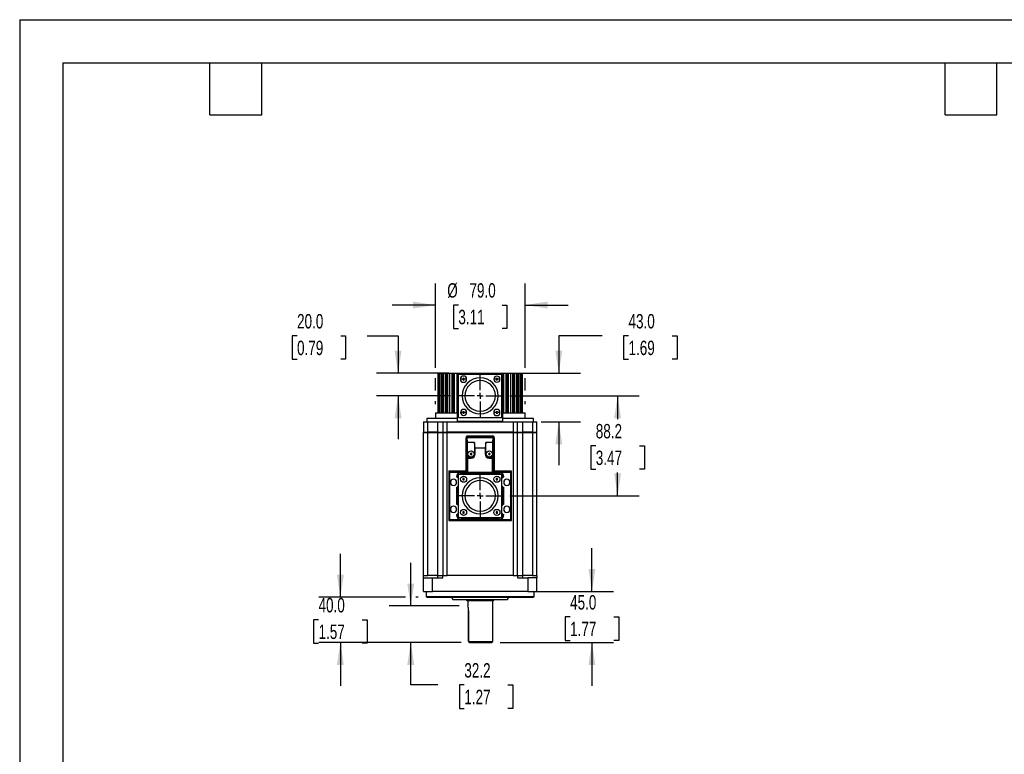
# Model space of a CAD drawing. Header units: millimetres. Extents: x 0 to 1676, y 0 to 1295.
# Tile 2 of 6: x 0 to 868, y 648 to 1295. Entities that reach past the tile are written whole.
import ezdxf

# ---------------------------------------------------------------- set-up
doc = ezdxf.new("R2010")
doc.units = ezdxf.units.MM
doc.header["$LTSCALE"] = 6
doc.linetypes.add('CENTERX2', pattern=[20.32, 12.7, -2.54, 2.54, -2.54])
doc.layers.add('CENTER', color=40, linetype='CENTERX2')
doc.layers.add('DIMENSIONS', color=140, linetype='Continuous', lineweight=25)
doc.layers.add('TEXT', color=140, linetype='Continuous', lineweight=25)
doc.styles.add('SLDTEXTSTYLE0', font='TXT', dxfattribs={"width": 0.7})
doc.dimstyles.new('SLDDIMSTYLE1', dxfattribs={"dimtxt": 12.948047, "dimasz": 19.812, "dimexe": 0, "dimexo": 0.0625, "dimgap": 3.237012, "dimtad": 0, "dimtih": 1, "dimtoh": 1, "dimrnd": 1e-09, "dimzin": 12, "dimdsep": 46, "dimtxsty": 'SLDTEXTSTYLE0', "dimsah": 1, "dimcen": 0.09, "dimadec": 0, "dimazin": 3, "dimtfac": 1, "dimtmove": 0, "dimatfit": 0, "dimfxl": 0, "dimfrac": 2, "dimtolj": 1, "dimtzin": 12, "dimarcsym": 0})
doc.dimstyles.new('SLDDIMSTYLE2', dxfattribs={"dimtxt": 12.948047, "dimasz": 19.812, "dimexe": 0, "dimexo": 0.0625, "dimgap": 3.237012, "dimtad": 0, "dimtih": 1, "dimtoh": 1, "dimrnd": 1e-09, "dimzin": 4, "dimdsep": 46, "dimtxsty": 'SLDTEXTSTYLE0', "dimsah": 1, "dimcen": 0.09, "dimadec": 0, "dimazin": 1, "dimtfac": 1, "dimtmove": 0, "dimatfit": 0, "dimfxl": 0, "dimfrac": 2, "dimtolj": 1, "dimtzin": 12, "dimarcsym": 0})
doc.dimstyles.new('SLDDIMSTYLE7', dxfattribs={"dimtxt": 12.948047, "dimasz": 19.812, "dimexe": 0, "dimexo": 0.0625, "dimgap": 3.237012, "dimtad": 0, "dimtih": 1, "dimtoh": 1, "dimrnd": 1e-09, "dimzin": 12, "dimdsep": 46, "dimtxsty": 'SLDTEXTSTYLE0', "dimsah": 1, "dimcen": 0.09, "dimadec": 0, "dimazin": 3, "dimtfac": 1, "dimtofl": 0, "dimtmove": 0, "dimatfit": 3, "dimfxl": 0, "dimfrac": 2, "dimtolj": 1, "dimtzin": 12, "dimarcsym": 0})

# ---------------------------------------------------------------- blocks, each defined once
blk = doc.blocks.new('_D_10')
at = {"layer": 'DIMENSIONS'}
for p, q in [((344.54, 778.49), (344.54, 816.59)), ((387.12, 778.5), (325.49, 778.49)), ((389.04, 746.29), (325.5, 746.28)), ((344.54, 708.84), (344.55, 746.29)), ((368.43, 708.84), (344.54, 708.84)), ((391.76, 708.84), (387.42, 708.84)), ((387.42, 708.84), (387.42, 688.26)), ((430.24, 708.84), (434.59, 708.84)), ((434.59, 708.84), (434.59, 688.26)), ((387.42, 688.26), (391.76, 688.26)), ((434.59, 688.26), (430.24, 688.26))]:
    blk.add_line(p, q, dxfattribs=at)
for points in [[(344.54, 778.49), (347.59, 798.31), (341.49, 798.31)], [(344.55, 746.29), (341.5, 726.47), (347.6, 726.47)]]:
    blk.add_solid(points, dxfattribs=at)
at = {"layer": 'DIMENSIONS', "char_height": 12.7, "attachment_point": 1, "style": 'SLDTEXTSTYLE0'}
for s, insert in [('32.2', (391.76, 728.11)), ('1.27', (391.76, 704.63))]:
    blk.add_mtext(s, dxfattribs=dict(at, insert=insert))
blk = doc.blocks.new('_D_11')
at = {"layer": 'DIMENSIONS'}
for p, q in [((282.56, 786.29), (282.56, 824.39)), ((339.97, 786.29), (263.51, 786.29)), ((351.12, 786.29), (349.12, 786.29)), ((263.32, 766.29), (258.97, 766.29)), ((258.97, 766.29), (258.97, 745.71)), ((301.8, 766.29), (306.15, 766.29)), ((306.15, 766.29), (306.15, 745.71)), ((389.04, 746.29), (263.51, 746.29)), ((282.56, 746.29), (282.56, 708.19)), ((258.97, 745.71), (263.32, 745.71)), ((306.15, 745.71), (301.8, 745.71))]:
    blk.add_line(p, q, dxfattribs=at)
for points in [[(282.56, 786.29), (285.61, 806.11), (279.51, 806.11)], [(282.56, 746.29), (279.51, 726.48), (285.61, 726.48)]]:
    blk.add_solid(points, dxfattribs=at)
at = {"layer": 'DIMENSIONS', "char_height": 12.7, "attachment_point": 1, "style": 'SLDTEXTSTYLE0'}
for s, insert in [('40.0', (263.32, 785.56)), ('1.57', (263.32, 762.09))]:
    blk.add_mtext(s, dxfattribs=dict(at, insert=insert))
blk = doc.blocks.new('_D_12')
at = {"layer": 'DIMENSIONS'}
for p, q in [((504.19, 791.29), (504.19, 829.39)), ((455.36, 791.29), (523.24, 791.29)), ((484.95, 768.79), (480.61, 768.79)), ((480.61, 768.79), (480.61, 748.21)), ((523.43, 768.79), (527.78, 768.79)), ((527.78, 768.79), (527.78, 748.21)), ((423.36, 746.29), (523.24, 746.29)), ((480.61, 748.21), (484.95, 748.21)), ((504.19, 746.29), (504.19, 708.19)), ((527.78, 748.21), (523.43, 748.21))]:
    blk.add_line(p, q, dxfattribs=at)
for points in [[(504.19, 791.29), (507.24, 811.11), (501.14, 811.11)], [(504.19, 746.29), (501.14, 726.48), (507.24, 726.48)]]:
    blk.add_solid(points, dxfattribs=at)
at = {"layer": 'DIMENSIONS', "char_height": 12.7, "attachment_point": 1, "style": 'SLDTEXTSTYLE0'}
for s, insert in [('45.0', (484.95, 788.06)), ('1.77', (484.95, 764.59))]:
    blk.add_mtext(s, dxfattribs=dict(at, insert=insert))
blk = doc.blocks.new('_D_13')
at = {"layer": 'DIMENSIONS'}
for p, q in [((366.24, 988.37), (366.24, 1062.87)), ((445.24, 988.37), (445.24, 1062.87)), ((366.24, 1043.82), (328.14, 1043.82)), ((386.5, 1043.82), (382.16, 1043.82)), ((382.16, 1043.82), (382.16, 1023.24)), ((424.98, 1043.82), (429.33, 1043.82)), ((429.33, 1043.82), (429.33, 1023.24)), ((445.24, 1043.82), (483.34, 1043.82)), ((382.16, 1023.24), (386.5, 1023.24)), ((429.33, 1023.24), (424.98, 1023.24)), ((366.24, 968.37), (366.24, 979.22)), ((445.24, 968.37), (445.24, 979.22)), ((366.24, 956.41), (366.24, 959.22)), ((445.24, 956.41), (445.24, 959.22))]:
    blk.add_line(p, q, dxfattribs=at)
for points in [[(366.24, 1043.82), (346.43, 1046.87), (346.43, 1040.77)], [(445.24, 1043.82), (465.05, 1040.77), (465.05, 1046.87)]]:
    blk.add_solid(points, dxfattribs=at)
at = {"layer": 'DIMENSIONS', "char_height": 12.7, "attachment_point": 1, "style": 'SLDTEXTSTYLE0'}
for s, insert in [('%%c', (376.73, 1063.09)), ('79.0', (396.28, 1063.09)), ('3.11', (386.5, 1039.61))]:
    blk.add_mtext(s, dxfattribs=dict(at, insert=insert))
blk = doc.blocks.new('_D_14')
at = {"layer": 'DIMENSIONS'}
for p, q in [((431.78, 963.79), (545.87, 963.79)), ((526.82, 963.79), (526.82, 943.18)), ((507.58, 919.7), (503.23, 919.7)), ((503.23, 919.7), (503.23, 899.12)), ((546.06, 919.7), (550.4, 919.7)), ((550.4, 919.7), (550.4, 899.12)), ((503.23, 899.12), (507.58, 899.12)), ((526.82, 875.61), (526.82, 896.23)), ((550.4, 899.12), (546.06, 899.12)), ((431.78, 875.61), (545.87, 875.61))]:
    blk.add_line(p, q, dxfattribs=at)
for points in [[(526.82, 963.79), (523.77, 943.98), (529.87, 943.98)], [(526.82, 875.61), (529.87, 895.43), (523.77, 895.43)]]:
    blk.add_solid(points, dxfattribs=at)
at = {"layer": 'DIMENSIONS', "char_height": 12.7, "attachment_point": 1, "style": 'SLDTEXTSTYLE0'}
for s, insert in [('88.2', (507.58, 938.97)), ('3.47', (507.58, 915.5))]:
    blk.add_mtext(s, dxfattribs=dict(at, insert=insert))
blk = doc.blocks.new('_D_15')
at = {"layer": 'DIMENSIONS'}
for p, q in [((513.1, 1016.62), (475, 1016.62)), ((475, 1016.62), (475, 983.79)), ((536.43, 1016.62), (532.09, 1016.62)), ((532.09, 1016.62), (532.09, 996.04)), ((574.91, 1016.62), (579.26, 1016.62)), ((579.26, 1016.62), (579.26, 996.04)), ((532.09, 996.04), (536.43, 996.04)), ((579.26, 996.04), (574.91, 996.04)), ((433.36, 983.79), (494.05, 983.79)), ((459.35, 940.79), (494.05, 940.79)), ((475, 940.79), (475, 902.69))]:
    blk.add_line(p, q, dxfattribs=at)
for points in [[(475, 983.79), (478.05, 1003.61), (471.95, 1003.61)], [(475, 940.79), (471.95, 920.98), (478.05, 920.98)]]:
    blk.add_solid(points, dxfattribs=at)
at = {"layer": 'DIMENSIONS', "char_height": 12.7, "attachment_point": 1, "style": 'SLDTEXTSTYLE0'}
for s, insert in [('43.0', (536.43, 1035.89)), ('1.69', (536.43, 1012.41))]:
    blk.add_mtext(s, dxfattribs=dict(at, insert=insert))
blk = doc.blocks.new('_D_16')
at = {"layer": 'DIMENSIONS'}
for p, q in [((244.39, 1016.62), (240.04, 1016.62)), ((240.04, 1016.62), (240.04, 996.04)), ((282.86, 1016.62), (287.21, 1016.62)), ((287.21, 1016.62), (287.21, 996.04)), ((306.2, 1016.62), (333.35, 1016.62)), ((333.35, 1016.62), (333.35, 983.79)), ((240.04, 996.04), (244.39, 996.04)), ((287.21, 996.04), (282.86, 996.04)), ((378.13, 983.79), (314.3, 983.79)), ((379.71, 963.79), (314.3, 963.79)), ((333.35, 963.79), (333.35, 925.69))]:
    blk.add_line(p, q, dxfattribs=at)
for points in [[(333.35, 983.79), (336.4, 1003.61), (330.31, 1003.61)], [(333.35, 963.79), (330.31, 943.98), (336.4, 943.98)]]:
    blk.add_solid(points, dxfattribs=at)
at = {"layer": 'DIMENSIONS', "char_height": 12.7, "attachment_point": 1, "style": 'SLDTEXTSTYLE0'}
for s, insert in [('20.0', (244.39, 1035.89)), ('0.79', (244.39, 1012.41))]:
    blk.add_mtext(s, dxfattribs=dict(at, insert=insert))
blk = doc.blocks.new('SW_CENTERMARKSYMBOL_6')
at = {"layer": 'CENTER', "color": 0}
for p, q in [((0, 5.08), (0, 18.415)), ((-5.08, 0), (-18.415, 0)), ((0, 0), (-2.54, 0)), ((0, 0), (0, 2.54)), ((0, 0), (0, -2.54)), ((0, 0), (2.54, 0)), ((5.08, 0), (18.415, 0)), ((0, -5.08), (0, -18.415))]:
    blk.add_line(p, q, dxfattribs=at)
blk = doc.blocks.new('SW_CENTERMARKSYMBOL_7')
at = {"layer": 'CENTER', "color": 0}
for p, q in [((0, 5.08), (0, 18.415)), ((-5.08, 0), (-18.415, 0)), ((0, 0), (-2.54, 0)), ((0, 0), (0, 2.54)), ((0, 0), (0, -2.54)), ((0, 0), (2.54, 0)), ((5.08, 0), (18.415, 0)), ((0, -5.08), (0, -18.415))]:
    blk.add_line(p, q, dxfattribs=at)

msp = doc.modelspace()

# ---------------------------------------------------------------- linework, layer by layer
at = {"color": 7, "linetype": 'Continuous'}
for q in [(0.015, 0.016), (1676.415, 1295.416)]:
    msp.add_line((0.015, 1295.416), q, dxfattribs=at)
for p, q in [((368.357, 983.793), (368.357, 948.793)), ((369.493, 948.793), (369.493, 983.793)), ((369.494, 983.793), (369.985, 983.793)), ((369.985, 983.793), (369.985, 948.793)), ((371.565, 948.793), (371.565, 983.793)), ((371.566, 983.793), (372.27, 983.793)), ((372.266, 948.793), (372.27, 983.793)), ((372.982, 983.793), (372.984, 948.793)), ((372.982, 983.793), (373.479, 983.793)), ((373.479, 983.793), (373.479, 948.793)), ((373.479, 983.793), (375.527, 983.793)), ((375.526, 948.793), (375.527, 983.793)), ((375.527, 983.793), (376.246, 983.793)), ((376.244, 950.253), (376.246, 983.793)), ((377.077, 983.793), (377.079, 948.793)), ((377.077, 983.793), (378.696, 983.793)), ((378.645, 983.793), (378.645, 948.793)), ((381.157, 948.793), (381.157, 983.793)), ((381.157, 983.793), (381.851, 983.793)), ((381.85, 948.793), (381.851, 983.793)), ((382.756, 983.793), (382.758, 948.793)), ((382.756, 983.793), (385.324, 983.793)), ((385.321, 948.793), (385.324, 983.793)), ((385.743, 941.293), (385.75, 983.793)), ((385.75, 983.793), (425.735, 983.793)), ((386.693, 982.843), (424.793, 982.843)), ((386.693, 944.743), (386.693, 982.843)), ((424.793, 944.743), (424.793, 982.843)), ((425.743, 941.293), (425.735, 983.793)), ((426.162, 983.793), (426.164, 948.793)), ((426.162, 983.793), (428.73, 983.793)), ((428.727, 948.793), (428.73, 983.793)), ((429.636, 948.793), (429.635, 983.793)), ((429.635, 983.793), (430.329, 983.793)), ((430.329, 983.793), (430.329, 948.793)), ((430.329, 983.793), (432.841, 983.793)), ((432.79, 983.793), (434.409, 983.793)), ((432.841, 948.793), (432.841, 983.793)), ((434.407, 948.793), (434.409, 983.793)), ((435.241, 983.793), (435.243, 948.793)), ((435.241, 983.793), (435.959, 983.793)), ((435.959, 983.793), (435.959, 948.793)), ((435.959, 983.793), (438.007, 983.793)), ((438.007, 948.793), (438.007, 983.793)), ((438.007, 983.793), (438.503, 983.793)), ((438.502, 948.793), (438.503, 983.793)), ((439.22, 948.793), (439.217, 983.793)), ((439.217, 983.793), (439.92, 983.793)), ((439.92, 983.793), (439.92, 948.793)), ((439.92, 983.793), (441.501, 983.793)), ((441.501, 948.793), (441.501, 983.793)), ((441.501, 983.793), (441.993, 983.793)), ((441.993, 983.793), (441.993, 948.793)), ((441.993, 983.793), (443.129, 983.793)), ((443.129, 948.793), (443.129, 983.793)), ((390.313, 978.473), (388.313, 978.473)), ((393.813, 978.473), (391.813, 978.473)), ((419.719, 978.473), (417.719, 978.473)), ((423.127, 978.473), (421.127, 978.473)), ((366.244, 948.793), (366.244, 943.793)), ((366.244, 948.793), (385.744, 948.793)), ((376.242, 948.793), (376.244, 950.253)), ((390.359, 949.113), (388.359, 949.113)), ((393.767, 949.113), (391.767, 949.113)), ((419.673, 949.113), (417.673, 949.113)), ((423.173, 949.113), (421.173, 949.113)), ((425.742, 948.793), (445.242, 948.793)), ((445.242, 943.793), (445.242, 948.793)), ((355.759, 940.793), (355.743, 931.793)), ((355.759, 940.793), (359.759, 940.793)), ((358.743, 943.793), (358.743, 940.793)), ((385.743, 943.793), (358.743, 943.793)), ((359.743, 931.793), (359.759, 940.793)), ((359.759, 940.793), (368.187, 940.793)), ((368.187, 940.793), (368.18, 931.793)), ((368.187, 940.793), (372.759, 940.793)), ((372.759, 940.793), (372.743, 931.793)), ((372.759, 940.793), (376.759, 940.793)), ((376.743, 931.793), (376.759, 940.793)), ((376.759, 940.793), (434.727, 940.793)), ((425.743, 941.293), (385.743, 941.293)), ((385.743, 941.293), (385.754, 940.795)), ((386.693, 944.743), (424.793, 944.743)), ((425.732, 940.795), (425.744, 941.293)), ((452.743, 943.793), (425.742, 943.793)), ((434.727, 940.793), (434.743, 931.793)), ((434.727, 940.793), (438.727, 940.793)), ((438.743, 931.793), (438.727, 940.793)), ((438.727, 940.793), (443.299, 940.793)), ((443.306, 931.793), (443.299, 940.793)), ((443.299, 940.793), (451.727, 940.793)), ((451.727, 940.793), (451.743, 931.793)), ((451.727, 940.793), (455.727, 940.793)), ((452.743, 940.793), (452.743, 943.793)), ((455.743, 931.793), (455.727, 940.793)), ((355.743, 931.593), (359.743, 931.593)), ((355.743, 805.293), (355.743, 931.593)), ((368.18, 931.793), (359.743, 931.793)), ((359.743, 931.593), (359.743, 931.793)), ((359.743, 805.293), (359.743, 931.593)), ((359.743, 931.593), (368.179, 931.593)), ((368.179, 931.593), (372.743, 931.593)), ((368.179, 931.593), (368.18, 805.293)), ((368.18, 931.793), (372.743, 931.793)), ((372.743, 931.593), (376.743, 931.593)), ((372.743, 931.593), (372.743, 805.293)), ((434.743, 931.793), (376.743, 931.793)), ((376.743, 931.593), (376.743, 931.793)), ((376.743, 805.293), (376.743, 931.593)), ((376.743, 931.593), (434.743, 931.593)), ((434.743, 931.593), (434.743, 931.793)), ((434.743, 931.593), (438.743, 931.593)), ((434.743, 931.593), (434.743, 805.293)), ((438.743, 931.793), (443.306, 931.793)), ((438.743, 805.293), (438.743, 931.593)), ((438.743, 931.593), (443.306, 931.593)), ((451.743, 931.793), (443.306, 931.793)), ((443.306, 805.293), (443.306, 931.593)), ((443.306, 931.593), (451.743, 931.593)), ((451.743, 931.593), (451.743, 931.793)), ((451.743, 931.593), (451.743, 805.293)), ((451.743, 931.593), (455.743, 931.593)), ((455.743, 805.293), (455.743, 931.593)), ((393.043, 926.513), (393.043, 897.313)), ((393.743, 927.543), (393.743, 897.543)), ((394.213, 927.074), (393.743, 927.543)), ((417.743, 927.543), (393.743, 927.543)), ((394.517, 922.639), (394.213, 927.074)), ((394.213, 927.074), (417.273, 927.074)), ((400.743, 922.639), (394.517, 922.639)), ((394.517, 909.543), (394.517, 922.639)), ((415.389, 928.213), (396.096, 928.213)), ((401.448, 917.543), (400.743, 922.639)), ((400.743, 922.639), (400.743, 912.543)), ((410.743, 922.639), (410.038, 917.543)), ((416.969, 922.639), (410.743, 922.639)), ((410.743, 912.543), (410.743, 922.639)), ((416.969, 922.639), (417.273, 927.074)), ((416.969, 909.543), (416.969, 922.639)), ((417.273, 927.074), (417.743, 927.543)), ((417.743, 897.543), (417.743, 927.543)), ((418.443, 897.313), (418.443, 926.513)), ((400.743, 912.543), (401.448, 912.543)), ((410.038, 917.543), (401.448, 917.543)), ((401.448, 912.543), (401.448, 917.543)), ((410.038, 917.543), (410.038, 912.543)), ((410.743, 912.543), (410.038, 912.543)), ((394.867, 908.838), (394.517, 909.543)), ((397.743, 909.543), (394.517, 909.543)), ((394.867, 896.419), (394.867, 908.838)), ((394.867, 908.838), (397.743, 908.838)), ((397.743, 908.838), (397.743, 909.543)), ((416.969, 909.543), (413.743, 909.543)), ((413.743, 909.543), (413.743, 908.838)), ((413.743, 908.838), (416.619, 908.838)), ((416.619, 908.838), (416.969, 909.543)), ((416.619, 896.419), (416.619, 908.838)), ((393.043, 897.313), (378.243, 897.313)), ((378.243, 897.313), (378.243, 853.913)), ((378.865, 896.364), (378.743, 896.486)), ((394.8, 896.486), (378.743, 896.486)), ((378.743, 896.486), (378.743, 854.74)), ((378.865, 896.364), (388.99, 896.364)), ((378.865, 854.863), (378.865, 896.364)), ((386.693, 894.663), (424.793, 894.663)), ((386.693, 856.563), (386.693, 894.663)), ((388.99, 896.364), (389.74, 895.613)), ((389.74, 895.613), (421.745, 895.613)), ((393.743, 897.543), (394.867, 896.419)), ((394.867, 896.419), (416.619, 896.419)), ((417.743, 897.543), (416.619, 896.419)), ((432.743, 896.486), (416.686, 896.486)), ((433.243, 897.313), (418.443, 897.313)), ((421.745, 895.613), (422.496, 896.364)), ((422.496, 896.364), (432.621, 896.364)), ((424.793, 856.563), (424.793, 894.663)), ((432.621, 896.364), (432.743, 896.486)), ((432.621, 854.863), (432.621, 896.364)), ((432.743, 854.74), (432.743, 896.486)), ((433.243, 853.913), (433.243, 897.313)), ((384.992, 892.377), (385.89, 892.69)), ((425.596, 892.69), (426.494, 892.377)), ((385.743, 882.434), (384.992, 882.85)), ((384.992, 882.85), (384.992, 868.377)), ((385.743, 868.793), (385.743, 882.434)), ((425.743, 882.434), (426.494, 882.85)), ((425.743, 868.793), (425.743, 882.434)), ((426.494, 868.377), (426.494, 882.85)), ((384.992, 868.377), (385.743, 868.793)), ((426.494, 868.377), (425.743, 868.793)), ((385.89, 858.537), (384.992, 858.85)), ((426.494, 858.85), (425.596, 858.537)), ((378.243, 853.913), (433.243, 853.913)), ((378.743, 854.74), (378.865, 854.863)), ((378.743, 854.74), (432.743, 854.74)), ((378.865, 854.863), (388.99, 854.863)), ((386.693, 856.563), (424.793, 856.563)), ((388.99, 854.863), (389.74, 855.613)), ((389.74, 855.613), (421.745, 855.613)), ((421.745, 855.613), (422.496, 854.863)), ((422.496, 854.863), (432.621, 854.863)), ((432.743, 854.74), (432.621, 854.863)), ((355.743, 805.293), (359.576, 805.293)), ((355.746, 803.293), (355.743, 805.293)), ((355.767, 791.293), (355.746, 803.293)), ((355.746, 803.293), (363.743, 803.293)), ((359.576, 805.293), (359.743, 805.293)), ((368.182, 805.293), (359.743, 805.293)), ((363.743, 791.293), (363.743, 803.293)), ((363.743, 803.293), (372.743, 803.293)), ((368.18, 805.293), (372.743, 805.293)), ((368.182, 805.293), (368.18, 803.293)), ((372.743, 803.293), (372.746, 805.293)), ((372.745, 805.293), (376.743, 805.293)), ((434.743, 805.293), (376.743, 805.293)), ((434.743, 805.293), (438.739, 805.293)), ((438.739, 805.293), (438.743, 803.293)), ((438.743, 805.293), (443.306, 805.293)), ((438.743, 803.293), (447.743, 803.293)), ((443.306, 803.293), (443.304, 805.293)), ((451.743, 805.293), (443.305, 805.293)), ((447.743, 803.293), (447.743, 791.293)), ((451.743, 805.293), (451.91, 805.293)), ((451.91, 805.293), (455.743, 805.293)), ((455.718, 791.293), (455.739, 803.293)), ((455.743, 805.293), (455.739, 803.293)), ((355.767, 791.293), (363.743, 791.293)), ((358.243, 791.293), (358.243, 786.793)), ((447.743, 791.293), (363.743, 791.293)), ((447.743, 791.293), (455.718, 791.293)), ((453.243, 786.793), (453.243, 791.293)), ((358.243, 786.793), (358.743, 786.293)), ((358.243, 786.793), (405.743, 786.793)), ((358.743, 786.293), (452.743, 786.293)), ((380.6, 786.293), (381.743, 784.293)), ((381.743, 784.293), (429.743, 784.293)), ((393.493, 784.293), (394.07, 783.293)), ((394.07, 783.293), (405.743, 783.293)), ((394.743, 783.293), (394.743, 778.499)), ((405.743, 786.793), (453.243, 786.793)), ((405.743, 783.293), (417.416, 783.293)), ((416.743, 747.293), (416.743, 783.293)), ((417.416, 783.293), (417.993, 784.293)), ((429.743, 784.293), (430.886, 786.293)), ((452.743, 786.293), (453.243, 786.793)), ((395.57, 774.293), (395.565, 774.448)), ((395.57, 774.293), (395.575, 747.291)), ((395.571, 747.293), (395.57, 774.293)), ((395.573, 747.296), (396.666, 746.293)), ((405.743, 747.293), (416.743, 747.293)), ((415.694, 746.244), (416.743, 747.293))]:
    msp.add_line(p, q)
at = {"color": 179, "linetype": 'Continuous', "lineweight": 18}
msp.add_line((394.743, 783.293), (394.743, 778.5), dxfattribs=at)
at = {"flags": 128}
for points in [[(368.357, 983.793), (368.363, 983.793), (368.471, 983.793), (368.708, 983.793), (369.056, 983.793), (369.493, 983.793)], [(369.985, 983.793), (369.988, 983.793), (370.082, 983.793), (370.307, 983.793), (370.645, 983.793), (371.074, 983.793), (371.565, 983.793)], [(372.27, 983.793), (372.498, 983.793), (372.701, 983.793), (372.866, 983.793), (372.985, 983.793)], [(376.246, 983.793), (376.486, 983.793), (376.713, 983.793), (376.915, 983.793), (377.08, 983.793)], [(378.645, 983.793), (378.713, 983.793), (378.912, 983.793), (379.23, 983.793), (379.643, 983.793), (380.124, 983.793), (380.641, 983.793), (381.157, 983.793)], [(381.851, 983.793), (382.09, 983.793), (382.33, 983.793), (382.557, 983.793), (382.758, 983.793)], [(385.326, 983.793), (385.503, 983.793), (385.638, 983.793), (385.722, 983.793), (385.75, 983.793)], [(425.735, 983.793), (425.764, 983.793), (425.848, 983.793), (425.983, 983.793), (426.16, 983.793)], [(428.728, 983.793), (428.929, 983.793), (429.156, 983.793), (429.396, 983.793), (429.635, 983.793)], [(434.406, 983.793), (434.571, 983.793), (434.773, 983.793), (435.001, 983.793), (435.241, 983.793)], [(438.501, 983.793), (438.62, 983.793), (438.785, 983.793), (438.988, 983.793), (439.217, 983.793)], [(355.743, 931.793), (356.047, 931.794), (356.914, 931.794), (358.212, 931.794), (359.743, 931.793)], [(368.179, 931.593), (368.181, 931.63), (368.186, 931.667), (368.194, 931.701), (368.205, 931.733), (368.23, 931.772), (368.248, 931.787), (368.27, 931.793)], [(372.743, 931.793), (373.047, 931.794), (373.914, 931.794), (375.212, 931.794), (376.743, 931.793)], [(434.743, 931.793), (436.274, 931.794), (437.571, 931.794), (438.438, 931.794), (438.743, 931.793)], [(443.306, 931.593), (443.304, 931.631), (443.3, 931.667), (443.292, 931.702), (443.281, 931.733), (443.256, 931.772), (443.238, 931.787), (443.216, 931.793)], [(451.743, 931.793), (453.274, 931.794), (454.571, 931.794), (455.438, 931.794), (455.743, 931.793)], [(385.89, 892.69), (386.214, 893.499), (386.693, 894.204)], [(387.153, 894.663), (388.326, 895.355), (389.74, 895.613)], [(421.745, 895.613), (423.16, 895.355), (424.333, 894.663)], [(424.793, 894.204), (425.272, 893.499), (425.596, 892.69)], [(384.992, 892.377), (385.923, 891.701), (386.692, 890.847), (386.693, 890.846)], [(384.992, 868.377), (385.923, 867.701), (386.692, 866.847), (386.693, 866.846)], [(386.693, 857.023), (386.214, 857.728), (385.89, 858.537)], [(389.74, 855.613), (388.326, 855.872), (387.153, 856.563)], [(424.333, 856.563), (423.16, 855.872), (421.745, 855.613)], [(425.596, 858.537), (425.272, 857.728), (424.793, 857.023)], [(455.739, 803.293), (455.618, 803.293), (455.257, 803.293), (454.668, 803.293), (453.869, 803.293), (452.883, 803.293), (451.741, 803.293), (450.478, 803.293), (449.131, 803.293), (447.743, 803.293)], [(395.575, 747.291), (396.301, 747.292), (397.233, 747.292), (398.349, 747.292), (399.626, 747.292), (401.035, 747.293), (402.546, 747.293), (404.127, 747.293), (405.743, 747.293)], [(396.666, 746.293), (398.208, 746.293), (400.356, 746.293), (402.936, 746.293), (405.743, 746.293)], [(405.743, 746.293), (408.386, 746.293), (410.841, 746.293), (412.933, 746.293), (414.514, 746.293), (415.471, 746.293), (415.703, 746.293)]]:
    msp.add_lwpolyline(points, dxfattribs=at)
for centre, radius in [((397.743, 912.543), 2.75), ((413.743, 912.543), 2.75), ((391.063, 890.293), 2.704), ((420.423, 890.293), 2.704), ((391.063, 860.933), 2.704), ((420.423, 860.933), 2.704)]:
    msp.add_circle(centre, radius)
for centre, radius, start, end in [((391.063, 978.473), 2.75, 0, 180), ((420.423, 978.473), 2.704, 0, 180), ((391.063, 978.473), 2.75, 180, 0), ((405.743, 963.793), 15.875, 0, 180), ((391.063, 978.473), 0.75, 360, 180), ((391.063, 978.473), 0.75, 180, 0), ((405.743, 963.793), 13.44, 271.065831, 180), ((420.423, 978.473), 2.704, 180, 0), ((420.423, 978.473), 0.704, 360, 180), ((420.423, 978.473), 0.704, 180, 0), ((405.743, 963.793), 15.875, 180, 0), ((405.743, 963.793), 13.44, 180, 268.934169), ((391.063, 949.113), 2.704, 0, 180), ((391.063, 949.113), 2.704, 180, 0), ((391.063, 949.113), 0.704, 360, 180), ((391.063, 949.113), 0.704, 180, 0), ((405.743, 963.793), 13.44, 268.934169, 271.065831), ((420.423, 949.113), 2.75, 0, 180), ((420.423, 949.113), 2.75, 180, 0), ((420.423, 949.113), 0.75, 360, 180), ((420.423, 949.113), 0.75, 180, 0), ((355.943, 931.593), 0.2, 90, 180), ((372.943, 931.593), 0.2, 90, 180), ((395.043, 926.513), 2, 58.211669, 180), ((416.443, 926.513), 2, 0, 121.788331), ((438.543, 931.593), 0.2, 0, 90), ((455.543, 931.593), 0.2, 0, 90), ((397.743, 912.543), 0.75, 0, 180), ((397.743, 912.543), 0.75, 180, 0), ((397.743, 912.543), 3.705, 270, 0), ((397.743, 912.543), 3, 270, 0), ((413.743, 912.543), 3.705, 180, 270), ((413.743, 912.543), 3, 180, 270), ((413.743, 912.543), 0.75, 0, 180), ((413.743, 912.543), 0.75, 180, 0), ((388.989, 892.367), 3.997, 89.991191, 179.860082), ((422.497, 892.367), 3.997, 0.139604, 90.008812), ((382.243, 887.613), 2.75, 0, 180), ((382.243, 887.613), 2.75, 180, 0), ((382.243, 887.613), 6.251, 44.609528, 54.307839), ((405.743, 875.613), 15.875, 0, 180), ((391.063, 890.293), 0.704, 0, 180), ((391.063, 890.293), 0.704, 180, 0), ((405.743, 875.613), 13.44, 271.065831, 180), ((420.423, 890.293), 0.704, 0, 180), ((420.423, 890.293), 0.704, 180, 0), ((429.243, 887.613), 6.251, 125.692581, 135.390472), ((429.243, 887.613), 5.5, 119.990653, 144.007206), ((429.243, 887.613), 2.75, 0, 180), ((429.243, 887.613), 2.75, 180, 0), ((382.243, 887.613), 5.5, 299.990419, 324.007206), ((382.243, 887.613), 6.251, 304.050863, 315.390472), ((429.243, 887.613), 5.5, 215.992794, 240.009581), ((429.243, 887.613), 6.251, 224.609528, 235.949137), ((382.243, 863.613), 6.251, 44.609528, 55.949137), ((405.743, 875.613), 15.875, 180, 0), ((405.743, 875.613), 13.44, 180, 268.934169), ((429.243, 863.613), 6.251, 124.050863, 135.390472), ((429.243, 863.613), 5.5, 119.990419, 144.007206), ((382.243, 863.613), 2.75, 0, 180), ((382.243, 863.613), 2.75, 180, 0), ((382.243, 863.613), 5.5, 299.99058, 324.007206), ((388.989, 858.86), 3.997, 180.139654, 270.008812), ((382.243, 863.613), 6.251, 305.692581, 315.390472), ((391.063, 860.933), 0.704, 0, 180), ((391.063, 860.933), 0.704, 180, 0), ((405.743, 875.613), 13.44, 268.934169, 271.065831), ((420.423, 860.933), 0.704, 0, 180), ((420.423, 860.933), 0.704, 180, 0), ((422.497, 858.86), 3.997, 269.991191, 359.860077), ((429.243, 863.613), 5.5, 215.992794, 240.009808), ((429.243, 863.613), 6.251, 224.609528, 234.307839), ((429.243, 863.613), 2.75, 0, 180), ((429.243, 863.613), 2.75, 180, 0), ((383.463, 774.097), 12.109, 0.930297, 21.320307)]:
    msp.add_arc(centre, radius, start, end)
at = {"layer": 'TEXT'}
for p, q in [((38.1, 1257.3), (1638.3, 1257.3)), ((38.1, 1257.3), (38.1, 38.1)), ((167.64, 1211.58), (167.64, 1257.3)), ((213.36, 1211.58), (213.36, 1257.3)), ((815.34, 1211.58), (815.34, 1257.3)), ((861.06, 1211.58), (861.06, 1257.3)), ((167.64, 1211.58), (213.36, 1211.58)), ((815.34, 1211.58), (861.06, 1211.58))]:
    msp.add_line(p, q, dxfattribs=at)

# ---------------------------------------------------------------- block references
at = {"layer": 'CENTER'}
for name, p in [('SW_CENTERMARKSYMBOL_6', (405.743, 963.793)), ('SW_CENTERMARKSYMBOL_7', (405.743, 875.613))]:
    msp.add_blockref(name, p, dxfattribs=at)

# ---------------------------------------------------------------- dimensions: what is measured, and where the dimension line sits
at = {"layer": 'DIMENSIONS'}
dim = msp.add_linear_dim(base=(445.242, 1043.818), p1=(366.244, 948.793), p2=(445.242, 948.793), text='%%c<>', dimstyle='SLDDIMSTYLE2', dxfattribs=at)
dim.commit()
dim.dimension.update_dxf_attribs({"geometry": '_D_13', "text_midpoint": (405.743, 1043.818), "dimtype": 160})
for base, p1, p2, angle, dimstyle, picture, middle in [((333.353, 983.793), (387.328, 963.793), (385.75, 983.793), 90, 'SLDDIMSTYLE2', '_D_16', (333.353, 1016.617)), ((474.998, 983.793), (451.727, 940.793), (425.735, 983.793), 90, 'SLDDIMSTYLE2', '_D_15', (474.998, 1016.617)), ((526.817, 875.613), (424.158, 963.793), (424.158, 875.613), 90, 'SLDDIMSTYLE7', '_D_14', (526.817, 919.703)), ((282.559, 786.293), (396.663, 746.292), (358.743, 786.293), 90, 'SLDDIMSTYLE2', '_D_11', (282.559, 766.293)), ((504.193, 746.293), (447.743, 791.293), (415.743, 746.293), 90, 'SLDDIMSTYLE2', '_D_12', (504.193, 768.793)), ((344.549, 746.285), (394.743, 778.5), (396.663, 746.292), 270.007572, 'SLDDIMSTYLE1', '_D_10', (344.554, 708.836))]:
    dim = msp.add_linear_dim(base=base, p1=p1, p2=p2, angle=angle, dimstyle=dimstyle, dxfattribs=at)
    dim.commit()
    dim.dimension.update_dxf_attribs({"geometry": picture, "text_midpoint": middle, "dimtype": 160})

doc.saveas('drawing.dxf')
